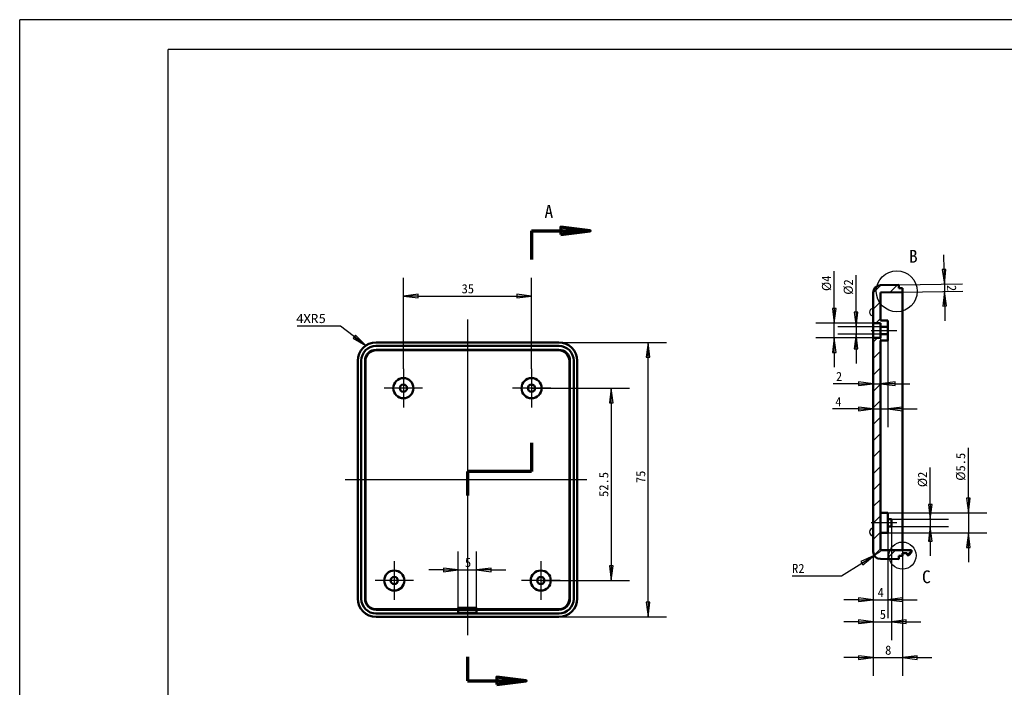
# Model space of a CAD drawing. Header units: millimetres. Extents: x 769 to 1254, y 326 to 1158.
# Tile 2 of 16: x 769 to 1038, y 484 to 666. Entities that reach past the tile are written whole.
import ezdxf

# ---------------------------------------------------------------- set-up
doc = ezdxf.new("R2010")
doc.units = ezdxf.units.MM
doc.layers.add('1轮廓实线层', color=7, linetype='Continuous')
doc.layers.add('2细线层', color=4, linetype='Continuous')
for name, color, linetype, lineweight, true_color in [('中心标记 (ISO)', 1, 'Continuous', 25, 0xff0000), ('中心线 (ISO)', 1, 'Continuous', 25, 0xff0000), ('剖面线 (ISO)', 3, 'Continuous', 18, 0x00ff00)]:
    doc.layers.add(name, color=color, linetype=linetype, lineweight=lineweight, true_color=true_color)
for name, color, linetype, lineweight in [('剖切线 (ISO)', 7, 'Continuous', 70), ('可见 (ISO)', 7, 'Continuous', 50), ('尺寸 (ISO)', 7, 'Continuous', 25), ('局部视图边界 (ISO)', 7, 'Continuous', 25), ('符号 (ISO)', 7, 'Continuous', 25)]:
    doc.layers.add(name, color=color, linetype=linetype, lineweight=lineweight)
doc.styles.add('标签文本 (ISO)', font='txt')
doc.styles.add('注释文本 (ISO)', font='txt')
doc.dimstyles.new('默认 (GB)', dxfattribs={"dimtxt": 2.5, "dimasz": 4, "dimexe": 5, "dimexo": 0, "dimgap": 0.75, "dimtad": 1, "dimtoh": 1, "dimrnd": 1e-08, "dimdsep": 46, "dimtxsty": '注释文本 (ISO)', "dimblk": 'Filled-1', "dimcen": 0.09, "dimdle": 10, "dimclrd": 256, "dimclre": 256, "dimclrt": 256, "dimaunit": 1, "dimadec": 3, "dimazin": 2, "dimtfac": 1, "dimtmove": 0, "dimatfit": 3, "dimldrblk": 'Filled-1', "dimfxl": 1, "dimtolj": 1, "dimlwd": -1, "dimlwe": -1, "dimarcsym": 0})
doc.dimstyles.new('默认 - 类型 1 (GB)$7', dxfattribs={"dimtxt": 2.5, "dimasz": 4, "dimexe": 5, "dimexo": 0, "dimgap": 0.75, "dimtad": 1, "dimtoh": 1, "dimrnd": 1e-08, "dimdsep": 46, "dimtxsty": '注释文本 (ISO)', "dimblk": 'Filled-1', "dimcen": 0.09, "dimdle": 10, "dimclrd": 256, "dimclre": 256, "dimclrt": 256, "dimaunit": 1, "dimadec": 3, "dimazin": 2, "dimtfac": 1.4, "dimtmove": 0, "dimatfit": 3, "dimldrblk": 'Filled-1', "dimfxl": 1, "dimtolj": 1, "dimtzin": 0, "dimlwd": -1, "dimlwe": -1, "dimarcsym": 0})

# ---------------------------------------------------------------- blocks, each defined once
blk = doc.blocks.new('Filled-1')
at = {"color": 0}
for p, q in [((0, 0), (-1, 0.125)), ((-1, 0.125), (-1, -0.125)), ((-1, 0), (0, 0)), ((-1, -0.125), (0, 0))]:
    blk.add_line(p, q, dxfattribs=at)
at = {"color": 0, "flags": 128}
blk.add_lwpolyline([(-1, -0.125), (0, 0), (-1, 0.125), (-1, -0.125)], dxfattribs=at)
at = {"color": 0}
blk.add_solid([(-1, -0.125), (0, 0), (-1, 0.125), (-1, -0.125)], dxfattribs=at)
blk = doc.blocks.new('*D7')
at = {"layer": 'Defpoints', "color": 0}
for p in [(1002.01, 583.39), (1010.01, 523.93), (1010.01, 492.11)]:
    blk.add_point(p, dxfattribs=at)
at = {"layer": '尺寸 (ISO)'}
for p, q in [((1002.01, 583.39), (1002.01, 487.11)), ((1010.01, 523.93), (1010.01, 487.11)), ((998.01, 492.11), (994.01, 492.11)), ((1002.01, 492.11), (1010.01, 492.11)), ((1014.01, 492.11), (1018.01, 492.11))]:
    blk.add_line(p, q, dxfattribs=at)
at = {"layer": '尺寸 (ISO)', "xscale": 4, "yscale": 4, "zscale": 4}
blk.add_blockref('Filled-1', (1002.01, 492.11), dxfattribs=at)
at = {"layer": '尺寸 (ISO)', "xscale": 4, "yscale": 4, "zscale": 4, "rotation": 180}
blk.add_blockref('Filled-1', (1010.01, 492.11), dxfattribs=at)
at = {"layer": '尺寸 (ISO)', "insert": (1005.28, 495.39), "char_height": 2.5, "attachment_point": 1, "style": '注释文本 (ISO)'}
blk.add_mtext('\\A1;8', dxfattribs=at)
blk = doc.blocks.new('*D8')
at = {"layer": 'Defpoints', "color": 0}
for p in [(916.2, 578.1), (940.57, 578.1), (916.2, 503.2)]:
    blk.add_point(p, dxfattribs=at)
at = {"layer": '尺寸 (ISO)'}
for p, q in [((916.2, 578.1), (945.57, 578.1)), ((940.57, 507.2), (940.57, 574.1)), ((916.2, 503.2), (945.57, 503.2))]:
    blk.add_line(p, q, dxfattribs=at)
at = {"layer": '尺寸 (ISO)', "xscale": 4, "yscale": 4, "zscale": 4}
for p, rotation in [((940.57, 578.1), 90), ((940.57, 503.2), 270)]:
    blk.add_blockref('Filled-1', p, dxfattribs=dict(at, rotation=rotation))
at = {"layer": '尺寸 (ISO)', "insert": (937.3, 538.03), "char_height": 2.5, "attachment_point": 1, "rotation": 90, "style": '注释文本 (ISO)'}
blk.add_mtext('\\A1; \\f仿宋|b0|i0;\\H2.5000;75', dxfattribs=at)
blk = doc.blocks.new('*D9')
at = {"layer": 'Defpoints', "color": 0}
for p in [(908.75, 590.75), (873.75, 570.9), (908.75, 570.9)]:
    blk.add_point(p, dxfattribs=at)
at = {"layer": '尺寸 (ISO)'}
for p, q in [((873.75, 570.9), (873.75, 595.75)), ((908.75, 570.9), (908.75, 595.75)), ((877.75, 590.75), (904.75, 590.75))]:
    blk.add_line(p, q, dxfattribs=at)
at = {"layer": '尺寸 (ISO)', "xscale": 4, "yscale": 4, "zscale": 4, "rotation": 180}
blk.add_blockref('Filled-1', (873.75, 590.75), dxfattribs=at)
at = {"layer": '尺寸 (ISO)', "xscale": 4, "yscale": 4, "zscale": 4}
blk.add_blockref('Filled-1', (908.75, 590.75), dxfattribs=at)
at = {"layer": '尺寸 (ISO)', "insert": (889.65, 594.02), "char_height": 2.5, "attachment_point": 1, "style": '注释文本 (ISO)'}
blk.add_mtext('\\A1;35', dxfattribs=at)
blk = doc.blocks.new('*D10')
at = {"layer": 'Defpoints', "color": 0}
for p in [(908.75, 565.65), (911.27, 513.13), (930.51, 513.13)]:
    blk.add_point(p, dxfattribs=at)
at = {"layer": '尺寸 (ISO)'}
for p, q in [((908.75, 565.65), (935.51, 565.65)), ((930.51, 561.65), (930.51, 517.13)), ((911.27, 513.13), (935.51, 513.13))]:
    blk.add_line(p, q, dxfattribs=at)
at = {"layer": '尺寸 (ISO)', "xscale": 4, "yscale": 4, "zscale": 4}
for p, rotation in [((930.51, 565.65), 90), ((930.51, 513.13), 270)]:
    blk.add_blockref('Filled-1', p, dxfattribs=dict(at, rotation=rotation))
at = {"layer": '尺寸 (ISO)', "insert": (927.21, 535.96), "char_height": 2.5, "attachment_point": 1, "rotation": 90, "style": '注释文本 (ISO)'}
blk.add_mtext('\\A1;52.5', dxfattribs=at)
blk = doc.blocks.new('*D11')
at = {"layer": 'Defpoints', "color": 0}
for p in [(1009.01, 593.84), (1010.01, 591.86), (1021.49, 592.06)]:
    blk.add_point(p, dxfattribs=at)
at = {"layer": '尺寸 (ISO)'}
for p, q in [((1021.38, 598.06), (1021.31, 602.06)), ((1009.01, 593.84), (1026.45, 594.14)), ((1010.01, 591.86), (1026.49, 592.14)), ((1021.45, 594.06), (1021.49, 592.06)), ((1021.56, 588.06), (1021.63, 584.06))]:
    blk.add_line(p, q, dxfattribs=at)
at = {"layer": '尺寸 (ISO)', "xscale": 4, "yscale": 4, "zscale": 4}
for p, rotation in [((1021.45, 594.06), 271.0000000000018), ((1021.49, 592.06), 91.00000000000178)]:
    blk.add_blockref('Filled-1', p, dxfattribs=dict(at, rotation=rotation))
at = {"layer": '尺寸 (ISO)', "insert": (1024.71, 593.82), "char_height": 2.5, "attachment_point": 1, "rotation": 271, "style": '注释文本 (ISO)'}
blk.add_mtext('\\A1;2', dxfattribs=at)
blk = doc.blocks.new('*D12')
at = {"layer": 'Defpoints', "color": 0}
for p in [(1006.01, 531.62), (1006.01, 526.12), (1028.01, 526.12)]:
    blk.add_point(p, dxfattribs=at)
at = {"layer": '尺寸 (ISO)'}
for p, q in [((1028.01, 535.62), (1028.01, 549.37)), ((1006.01, 531.62), (1033.01, 531.62)), ((1028.01, 531.62), (1028.01, 526.12)), ((1006.01, 526.12), (1033.01, 526.12)), ((1028.01, 522.12), (1028.01, 518.12))]:
    blk.add_line(p, q, dxfattribs=at)
at = {"layer": '尺寸 (ISO)', "xscale": 4, "yscale": 4, "zscale": 4}
for p, rotation in [((1028.01, 531.62), 270), ((1028.01, 526.12), 90)]:
    blk.add_blockref('Filled-1', p, dxfattribs=dict(at, rotation=rotation))
at = {"layer": '尺寸 (ISO)', "insert": (1024.64, 540.37), "char_height": 2.5, "attachment_point": 1, "rotation": 90, "style": '注释文本 (ISO)'}
blk.add_mtext('\\A1;%%c5.5', dxfattribs=at)
blk = doc.blocks.new('*D13')
at = {"layer": 'Defpoints', "color": 0}
for p in [(1007.01, 529.87), (1007.01, 527.87), (1017.59, 527.87)]:
    blk.add_point(p, dxfattribs=at)
at = {"layer": '尺寸 (ISO)'}
for p, q in [((1017.59, 533.87), (1017.59, 543.96)), ((1007.01, 529.87), (1022.59, 529.87)), ((1017.59, 529.87), (1017.59, 527.87)), ((1007.01, 527.87), (1022.59, 527.87)), ((1017.59, 523.87), (1017.59, 519.87))]:
    blk.add_line(p, q, dxfattribs=at)
at = {"layer": '尺寸 (ISO)', "xscale": 4, "yscale": 4, "zscale": 4}
for p, rotation in [((1017.59, 529.87), 270), ((1017.59, 527.87), 90)]:
    blk.add_blockref('Filled-1', p, dxfattribs=dict(at, rotation=rotation))
at = {"layer": '尺寸 (ISO)', "insert": (1014.22, 538.62), "char_height": 2.5, "attachment_point": 1, "rotation": 90, "style": '注释文本 (ISO)'}
blk.add_mtext('\\A1;%%c2', dxfattribs=at)
blk = doc.blocks.new('*D14')
at = {"layer": 'Defpoints', "color": 0}
for p in [(1006.01, 526.12), (1002.01, 521.03), (1006.01, 507.88)]:
    blk.add_point(p, dxfattribs=at)
at = {"layer": '尺寸 (ISO)'}
for p, q in [((1006.01, 526.12), (1006.01, 502.88)), ((1002.01, 521.03), (1002.01, 502.88)), ((998.01, 507.88), (994.01, 507.88)), ((1002.01, 507.88), (1006.01, 507.88)), ((1010.01, 507.88), (1014.01, 507.88))]:
    blk.add_line(p, q, dxfattribs=at)
at = {"layer": '尺寸 (ISO)', "xscale": 4, "yscale": 4, "zscale": 4}
blk.add_blockref('Filled-1', (1002.01, 507.88), dxfattribs=at)
at = {"layer": '尺寸 (ISO)', "xscale": 4, "yscale": 4, "zscale": 4, "rotation": 180}
blk.add_blockref('Filled-1', (1006.01, 507.88), dxfattribs=at)
at = {"layer": '尺寸 (ISO)', "insert": (1003.23, 511.13), "char_height": 2.5, "attachment_point": 1, "style": '注释文本 (ISO)'}
blk.add_mtext('\\A1;4', dxfattribs=at)
blk = doc.blocks.new('*D15')
at = {"layer": 'Defpoints', "color": 0}
for p in [(1007.01, 527.87), (1002.01, 521.03), (1007.01, 501.88)]:
    blk.add_point(p, dxfattribs=at)
at = {"layer": '尺寸 (ISO)'}
for p, q in [((1007.01, 527.87), (1007.01, 496.88)), ((1002.01, 521.03), (1002.01, 496.88)), ((998.01, 501.88), (994.01, 501.88)), ((1002.01, 501.88), (1007.01, 501.88)), ((1011.01, 501.88), (1015.01, 501.88))]:
    blk.add_line(p, q, dxfattribs=at)
at = {"layer": '尺寸 (ISO)', "xscale": 4, "yscale": 4, "zscale": 4}
blk.add_blockref('Filled-1', (1002.01, 501.88), dxfattribs=at)
at = {"layer": '尺寸 (ISO)', "xscale": 4, "yscale": 4, "zscale": 4, "rotation": 180}
blk.add_blockref('Filled-1', (1007.01, 501.88), dxfattribs=at)
at = {"layer": '尺寸 (ISO)', "insert": (1003.82, 505.16), "char_height": 2.5, "attachment_point": 1, "style": '注释文本 (ISO)'}
blk.add_mtext('\\A1;5', dxfattribs=at)
blk = doc.blocks.new('*D16')
at = {"layer": 'Defpoints', "color": 0}
for p in [(991.4, 583.39), (1002.01, 583.39), (1002.01, 579.39)]:
    blk.add_point(p, dxfattribs=at)
at = {"layer": '尺寸 (ISO)'}
for p, q in [((991.4, 587.39), (991.4, 597.58)), ((1002.01, 583.39), (986.4, 583.39)), ((991.4, 579.39), (991.4, 583.39)), ((1002.01, 579.39), (986.4, 579.39)), ((991.4, 575.39), (991.4, 571.39))]:
    blk.add_line(p, q, dxfattribs=at)
at = {"layer": '尺寸 (ISO)', "xscale": 4, "yscale": 4, "zscale": 4}
for p, rotation in [((991.4, 583.39), 270), ((991.4, 579.39), 90)]:
    blk.add_blockref('Filled-1', p, dxfattribs=dict(at, rotation=rotation))
at = {"layer": '尺寸 (ISO)', "insert": (988.02, 592.14), "char_height": 2.5, "attachment_point": 1, "rotation": 90, "style": '注释文本 (ISO)'}
blk.add_mtext('\\A1;%%c4', dxfattribs=at)
blk = doc.blocks.new('*D86')
at = {"layer": 'Defpoints', "color": 0}
for p in [(1004.01, 582.39), (997.34, 580.39), (1004.01, 580.39)]:
    blk.add_point(p, dxfattribs=at)
at = {"layer": '尺寸 (ISO)'}
for p, q in [((997.34, 586.39), (997.34, 596.48)), ((1004.01, 582.39), (992.34, 582.39)), ((997.34, 582.39), (997.34, 580.39)), ((1004.01, 580.39), (992.34, 580.39)), ((997.34, 576.39), (997.34, 572.39))]:
    blk.add_line(p, q, dxfattribs=at)
at = {"layer": '尺寸 (ISO)', "xscale": 4, "yscale": 4, "zscale": 4}
for p, rotation in [((997.34, 582.39), 270), ((997.34, 580.39), 90)]:
    blk.add_blockref('Filled-1', p, dxfattribs=dict(at, rotation=rotation))
at = {"layer": '尺寸 (ISO)', "insert": (993.97, 591.14), "char_height": 2.5, "attachment_point": 1, "rotation": 90, "style": '注释文本 (ISO)'}
blk.add_mtext('\\A1;%%c2', dxfattribs=at)
blk = doc.blocks.new('*D18')
at = {"layer": 'Defpoints', "color": 0}
for p in [(1002.01, 579.39), (1004.01, 580.39), (1004.01, 566.83)]:
    blk.add_point(p, dxfattribs=at)
at = {"layer": '尺寸 (ISO)'}
for p, q in [((1002.01, 579.39), (1002.01, 561.83)), ((1004.01, 580.39), (1004.01, 561.83)), ((998.01, 566.83), (991.1, 566.83)), ((1002.01, 566.83), (1004.01, 566.83)), ((1008.01, 566.83), (1012.01, 566.83))]:
    blk.add_line(p, q, dxfattribs=at)
at = {"layer": '尺寸 (ISO)', "xscale": 4, "yscale": 4, "zscale": 4}
blk.add_blockref('Filled-1', (1002.01, 566.83), dxfattribs=at)
at = {"layer": '尺寸 (ISO)', "xscale": 4, "yscale": 4, "zscale": 4, "rotation": 180}
blk.add_blockref('Filled-1', (1004.01, 566.83), dxfattribs=at)
at = {"layer": '尺寸 (ISO)', "insert": (991.85, 570.08), "char_height": 2.5, "attachment_point": 1, "style": '注释文本 (ISO)'}
blk.add_mtext('\\A1;2', dxfattribs=at)
blk = doc.blocks.new('*D19')
at = {"layer": 'Defpoints', "color": 0}
for p in [(1002.01, 579.39), (1006.01, 578.64), (1006.01, 559.96)]:
    blk.add_point(p, dxfattribs=at)
at = {"layer": '尺寸 (ISO)'}
for p, q in [((1002.01, 579.39), (1002.01, 554.96)), ((1006.01, 578.64), (1006.01, 554.96)), ((998.01, 559.96), (990.94, 559.96)), ((1002.01, 559.96), (1006.01, 559.96)), ((1010.01, 559.96), (1014.01, 559.96))]:
    blk.add_line(p, q, dxfattribs=at)
at = {"layer": '尺寸 (ISO)', "xscale": 4, "yscale": 4, "zscale": 4}
blk.add_blockref('Filled-1', (1002.01, 559.96), dxfattribs=at)
at = {"layer": '尺寸 (ISO)', "xscale": 4, "yscale": 4, "zscale": 4, "rotation": 180}
blk.add_blockref('Filled-1', (1006.01, 559.96), dxfattribs=at)
at = {"layer": '尺寸 (ISO)', "insert": (991.69, 563.21), "char_height": 2.5, "attachment_point": 1, "style": '注释文本 (ISO)'}
blk.add_mtext('\\A1;4', dxfattribs=at)
blk = doc.blocks.new('二维局部视图0')
at = {"layer": '局部视图边界 (ISO)'}
blk.add_circle((215.37, 177.88), 5.59, dxfattribs=at)
at = {"layer": '局部视图边界 (ISO)', "insert": (218.68, 185.69), "char_height": 3.5, "attachment_point": 7, "style": '标签文本 (ISO)'}
blk.add_mtext('B', dxfattribs=at)
blk = doc.blocks.new('*D24')
at = {"layer": 'Defpoints', "color": 0}
for p in [(1002.31, 519.98), (1004.01, 521.03)]:
    blk.add_point(p, dxfattribs=at)
at = {"layer": '尺寸 (ISO)'}
for p, q in [((1004.01, 521.03), (1002.31, 519.98)), ((993.4, 514.43), (998.92, 517.86)), ((979.88, 514.43), (993.4, 514.43))]:
    blk.add_line(p, q, dxfattribs=at)
at = {"layer": '尺寸 (ISO)', "xscale": 4, "yscale": 4, "zscale": 4, "rotation": 31.89073425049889}
blk.add_blockref('Filled-1', (1002.31, 519.98), dxfattribs=at)
at = {"layer": '尺寸 (ISO)', "insert": (979.88, 517.68), "char_height": 2.5, "attachment_point": 1, "style": '注释文本 (ISO)'}
blk.add_mtext('\\A1;R2', dxfattribs=at)
blk = doc.blocks.new('*D25')
at = {"layer": 'Defpoints', "color": 0}
for p in [(893.75, 516.04), (888.75, 505.1), (893.75, 505.1)]:
    blk.add_point(p, dxfattribs=at)
at = {"layer": '尺寸 (ISO)'}
for p, q in [((888.75, 505.1), (888.75, 521.04)), ((893.75, 505.1), (893.75, 521.04)), ((884.75, 516.04), (880.75, 516.04)), ((888.75, 516.04), (893.75, 516.04)), ((897.75, 516.04), (901.75, 516.04))]:
    blk.add_line(p, q, dxfattribs=at)
at = {"layer": '尺寸 (ISO)', "xscale": 4, "yscale": 4, "zscale": 4}
blk.add_blockref('Filled-1', (888.75, 516.04), dxfattribs=at)
at = {"layer": '尺寸 (ISO)', "xscale": 4, "yscale": 4, "zscale": 4, "rotation": 180}
blk.add_blockref('Filled-1', (893.75, 516.04), dxfattribs=at)
at = {"layer": '尺寸 (ISO)', "insert": (890.56, 519.32), "char_height": 2.5, "attachment_point": 1, "style": '注释文本 (ISO)'}
blk.add_mtext('\\A1;5', dxfattribs=at)
blk = doc.blocks.new('二维局部视图1')
at = {"layer": '局部视图边界 (ISO)'}
blk.add_circle((216.93, 105.76), 3.69, dxfattribs=at)
at = {"layer": '局部视图边界 (ISO)', "insert": (222.24, 98.16), "char_height": 3.5, "attachment_point": 7, "style": '标签文本 (ISO)'}
blk.add_mtext('C', dxfattribs=at)

msp = doc.modelspace()

# ---------------------------------------------------------------- hatches: boundary and pattern name
at = {"layer": '剖面线 (ISO)'}
h = msp.add_hatch(dxfattribs=at)
h.set_pattern_fill('ANSI31', color=256, scale=25.4, style=0)
h.set_pattern_definition([(45, (793.1018, 414.1927), (-2.245064, 2.245064), [])])
h.paths.add_polyline_path([(1004.0125, 558.614), (1002.0125, 558.614), (1002.0125, 579.3921), (1004.0125, 579.3921), (1004.0125, 580.3921), (1006.0125, 580.3921), (1006.0125, 578.6421), (1004.0125, 578.6421)])
edge = h.paths.add_edge_path()
edge.add_line((1004.0125, 582.3921), (1006.0125, 582.3921))
edge.add_line((1006.0125, 582.3921), (1006.0125, 584.1421))
edge.add_line((1006.0125, 584.1421), (1004.0125, 584.1421))
edge.add_line((1004.0125, 584.1421), (1004.0125, 591.7522))
edge.add_line((1004.0125, 591.7522), (1010.0125, 591.8569))
edge.add_line((1010.0125, 591.8569), (1010.0125, 592.8921))
edge.add_line((1010.0125, 592.8921), (1009.0125, 592.8921))
edge.add_line((1009.0125, 592.8921), (1009.0125, 593.8397))
edge.add_line((1009.0125, 593.8397), (1003.9776, 593.7518))
edge.add_ellipse((1004.0125, 591.7522), major_axis=(-1.9997, -0.0349), ratio=1, start_angle=270, end_angle=359)
edge.add_line((1002.0125, 591.7522), (1002.0125, 583.3921))
edge.add_line((1002.0125, 583.3921), (1004.0125, 583.3921))
edge.add_line((1004.0125, 583.3921), (1004.0125, 582.3921))
edge = h.paths.add_edge_path()
edge.add_line((1002.0125, 558.614), (1002.0125, 521.032))
edge.add_ellipse((1004.0125, 521.032), major_axis=(0, -2), ratio=1, start_angle=270, end_angle=359)
edge.add_line((1003.9776, 519.0323), (1009.0125, 518.9445))
edge.add_line((1009.0125, 518.9445), (1009.0125, 519.8921))
edge.add_line((1009.0125, 519.8921), (1010.0125, 519.8921))
edge.add_line((1010.0125, 519.8921), (1010.0125, 520.6273))
edge.add_line((1010.0125, 520.6273), (1011.284, 520.6273))
edge.add_line((1011.284, 520.6273), (1011.284, 520.0445))
edge.add_line((1011.284, 520.0445), (1011.7125, 520.0445))
edge.add_line((1011.7125, 520.0445), (1012.5125, 520.8445))
edge.add_line((1012.5125, 520.8445), (1012.5125, 521.4445))
edge.add_line((1012.5125, 521.4445), (1004.0125, 521.4445))
edge.add_line((1004.0125, 521.4445), (1004.0125, 558.614))
edge.add_line((1004.0125, 558.614), (1002.0125, 558.614))

# ---------------------------------------------------------------- linework, layer by layer
for centre in [(1002.0125, 586.3921), (1002.0125, 526.3921)]:
    msp.add_arc(centre, 1, 90, 270)
at = {"layer": '1轮廓实线层'}
for p in [(809.5, 334.1), (1242.04, 658.1)]:
    msp.add_line(p, (809.5, 658.1), dxfattribs=at)
at = {"layer": '2细线层'}
for p in [(769, 326), (1250.14, 666.2)]:
    msp.add_line(p, (769, 666.2), dxfattribs=at)
at = {"layer": '中心标记 (ISO)', "linetype": 'Continuous'}
for p, q in [((873.7547, 570.9003), (873.7547, 560.4003)), ((908.7547, 570.9003), (908.7547, 560.4003)), ((879.0047, 565.6503), (868.5047, 565.6503)), ((914.0047, 565.6503), (903.5047, 565.6503)), ((871.2722, 518.3828), (871.2722, 507.8828)), ((911.2722, 518.3828), (911.2722, 507.8828)), ((876.5222, 513.1328), (866.0222, 513.1328)), ((916.5222, 513.1328), (906.0222, 513.1328))]:
    msp.add_line(p, q, dxfattribs=at)
at = {"layer": '中心线 (ISO)', "linetype": 'Continuous'}
for p, q in [((891.2547, 584.4213), (891.2547, 498.2415)), ((1001.5125, 581.3921), (1008.5125, 581.3921)), ((923.8217, 540.6503), (857.861, 540.6503)), ((1008.5125, 528.8746), (1001.5125, 528.8746))]:
    msp.add_line(p, q, dxfattribs=at)
at = {"layer": '剖切线 (ISO)', "linetype": 'Continuous'}
for p, q in [((908.7547, 608.6089), (908.7547, 600.7514)), ((908.7547, 608.6089), (916.7547, 608.6089)), ((924.7547, 608.6089), (916.7547, 609.6089)), ((916.7547, 609.6089), (916.7547, 607.6089)), ((916.7547, 608.6089), (924.7547, 608.6089)), ((916.7547, 607.6089), (924.7547, 608.6089)), ((908.7547, 550.7297), (908.7547, 542.8722)), ((908.7547, 542.8722), (891.2547, 542.8722)), ((891.2547, 542.8722), (891.2547, 536.3352)), ((891.2547, 492.284), (891.2547, 485.747)), ((907.2547, 485.747), (899.2547, 486.747)), ((899.2547, 486.747), (899.2547, 484.747)), ((891.2547, 485.747), (899.2547, 485.747)), ((899.2547, 485.747), (907.2547, 485.747)), ((899.2547, 484.747), (907.2547, 485.747))]:
    msp.add_line(p, q, dxfattribs=at)
at = {"layer": '剖切线 (ISO)', "linetype": 'Continuous', "flags": 128}
for points in [[(916.7547, 607.6089), (924.7547, 608.6089), (916.7547, 609.6089), (916.7547, 607.6089)], [(899.2547, 484.747), (907.2547, 485.747), (899.2547, 486.747), (899.2547, 484.747)]]:
    msp.add_lwpolyline(points, dxfattribs=at)
at = {"layer": '剖切线 (ISO)'}
for points in [[(916.7547, 607.6089), (924.7547, 608.6089), (916.7547, 609.6089), (916.7547, 607.6089)], [(899.2547, 484.747), (907.2547, 485.747), (899.2547, 486.747), (899.2547, 484.747)]]:
    msp.add_solid(points, dxfattribs=at)
at = {"layer": '可见 (ISO)'}
for p, q in [((1002.0125, 591.7522), (1002.0125, 583.3921)), ((1009.0125, 593.8397), (1003.9776, 593.7518)), ((1004.0125, 591.7522), (1010.0125, 591.8569)), ((1004.0125, 584.1421), (1004.0125, 591.7522)), ((1009.0125, 592.8921), (1009.0125, 593.8397)), ((1010.0125, 592.8921), (1009.0125, 592.8921)), ((1010.0125, 591.8569), (1010.0125, 592.8921)), ((1010.0125, 588.8573), (1010.0125, 591.8569)), ((1010.0125, 588.8573), (1010.0125, 523.9269)), ((1002.0125, 583.3921), (1004.0125, 583.3921)), ((1002.0125, 583.3921), (1002.0125, 579.3921)), ((1006.0125, 584.1421), (1004.0125, 584.1421)), ((1004.0125, 583.3921), (1004.0125, 582.3921)), ((1006.0125, 582.3921), (1006.0125, 584.1421)), ((1004.0125, 582.3921), (1006.0125, 582.3921)), ((1004.0125, 580.3921), (1004.0125, 582.3921)), ((1006.0125, 582.3921), (1006.0125, 580.3921)), ((916.2031, 578.0979), (866.3063, 578.0979)), ((1002.0125, 579.3921), (1002.0125, 558.614)), ((1004.0125, 579.3921), (1002.0125, 579.3921)), ((1006.0125, 580.3921), (1004.0125, 580.3921)), ((1004.0125, 580.3921), (1004.0125, 579.3921)), ((1004.0125, 558.614), (1004.0125, 578.6421)), ((1004.0125, 578.6421), (1006.0125, 578.6421)), ((1006.0125, 578.6421), (1006.0125, 580.3921)), ((866.254, 577.1503), (916.2555, 577.1503)), ((866.2895, 576.1151), (916.22, 576.1151)), ((916.1153, 576.0104), (866.3942, 576.0104)), ((861.3071, 573.0987), (861.3071, 508.2019)), ((862.2547, 508.1495), (862.2547, 573.1511)), ((863.29, 508.1851), (863.29, 573.1155)), ((863.3947, 573.0108), (863.3947, 508.2898)), ((919.1148, 573.0108), (919.1148, 508.2898)), ((919.2195, 573.1155), (919.2195, 508.1851)), ((920.2547, 573.1511), (920.2547, 508.1495)), ((921.2024, 508.2019), (921.2024, 573.0987)), ((1002.0125, 558.614), (1002.0125, 521.032)), ((1004.0125, 521.4445), (1004.0125, 558.614)), ((1006.0125, 531.6246), (1004.0125, 531.6246)), ((1006.0125, 526.1246), (1006.0125, 531.6246)), ((1007.0125, 529.8746), (1006.0125, 529.8746)), ((1007.0125, 527.8746), (1007.0125, 529.8746)), ((1007.0125, 527.8746), (1006.0125, 527.8746)), ((1006.0125, 526.1246), (1004.0125, 526.1246)), ((1010.0125, 521.4445), (1010.0125, 523.9269)), ((1003.9776, 519.0323), (1009.0125, 518.9445)), ((1012.5125, 521.4445), (1004.0125, 521.4445)), ((1009.0125, 518.9445), (1009.0125, 519.8921)), ((1009.0125, 519.8921), (1010.0125, 519.8921)), ((1010.0125, 519.8921), (1010.0125, 520.6273)), ((1010.0125, 520.6273), (1011.284, 520.6273)), ((1011.284, 520.6273), (1011.284, 520.0445)), ((1011.284, 520.0445), (1011.7125, 520.0445)), ((1011.7125, 520.0445), (1012.5125, 520.8445)), ((1012.5125, 520.8445), (1012.5125, 521.4445)), ((888.7547, 505.1027), (888.7547, 505.7027)), ((888.7547, 505.7027), (893.7547, 505.7027)), ((893.7547, 505.7027), (893.7547, 505.1027)), ((916.2555, 504.1503), (866.254, 504.1503)), ((888.7547, 505.1855), (866.2895, 505.1855)), ((866.3063, 503.2027), (916.2031, 503.2027)), ((888.7547, 505.2902), (866.3942, 505.2902)), ((888.7547, 505.1027), (893.7547, 505.1027)), ((888.7547, 504.3027), (888.7547, 505.1027)), ((893.7547, 504.3027), (888.7547, 504.3027)), ((916.1153, 505.2902), (893.7547, 505.2902)), ((916.22, 505.1855), (893.7547, 505.1855)), ((893.7547, 505.1027), (893.7547, 504.3027))]:
    msp.add_line(p, q, dxfattribs=at)
for centre, radius in [((873.7547, 565.6503), 2.75), ((908.7547, 565.6503), 2.75), ((873.7547, 565.6503), 1), ((908.7547, 565.6503), 1), ((871.2722, 513.1328), 2.75), ((871.2722, 513.1328), 1), ((911.2722, 513.1328), 2.75), ((911.2722, 513.1328), 1)]:
    msp.add_circle(centre, radius, dxfattribs=at)
for centre, start, end in [((1004.0125, 591.7522), 91, 180), ((1004.0125, 521.032), 180, 269)]:
    msp.add_arc(centre, 2, start, end, dxfattribs=at)
for centre, major_axis in [((866.3079, 573.0972), (-3.5366, 3.5366)), ((916.2016, 573.0972), (3.5366, 3.5366)), ((866.2904, 573.1146), (-2.122, 2.122)), ((866.3951, 573.0099), (-2.122, 2.122)), ((916.1143, 573.0099), (2.122, 2.122)), ((916.2191, 573.1146), (2.122, 2.122)), ((866.3079, 508.2034), (-3.5366, -3.5366)), ((866.2904, 508.186), (-2.122, -2.122)), ((866.3951, 508.2907), (-2.122, -2.122)), ((916.1143, 508.2907), (2.122, -2.122)), ((916.2016, 508.2034), (3.5366, -3.5366)), ((916.2191, 508.186), (2.122, -2.122))]:
    msp.add_ellipse(centre, major_axis=major_axis, ratio=0.99969546, start_param=5.49793944, end_param=7.06843118, dxfattribs=at)
for points in [[(862.2547, 573.1511), (862.2547, 574.1983), (862.6857, 575.2388), (864.1663, 576.7193), (865.2068, 577.1503), (866.254, 577.1503)], [(916.2555, 577.1503), (917.3027, 577.1503), (918.3432, 576.7193), (919.8238, 575.2388), (920.2547, 574.1983), (920.2547, 573.1511)], [(866.254, 504.1503), (865.2068, 504.1503), (864.1663, 504.5813), (862.6857, 506.0618), (862.2547, 507.1023), (862.2547, 508.1495)], [(920.2547, 508.1495), (920.2547, 507.1023), (919.8238, 506.0618), (918.3432, 504.5813), (917.3027, 504.1503), (916.2555, 504.1503)]]:
    msp.add_open_spline(points, degree=3, knots=[0, 0, 0, 0, 0.5, 0.5, 1, 1, 1, 1], dxfattribs=at)

# ---------------------------------------------------------------- block references
at = {"layer": '局部视图边界 (ISO)'}
for name in ['二维局部视图0', '二维局部视图1']:
    msp.add_blockref(name, (793.1018, 414.1927), dxfattribs=at)

# ---------------------------------------------------------------- texts
at = {"layer": '剖切线 (ISO)', "insert": (912.2771, 612.1089), "char_height": 3.5, "attachment_point": 7, "style": '标签文本 (ISO)'}
msp.add_mtext('A', dxfattribs=at)
at = {"layer": '符号 (ISO)', "insert": (852.5765, 585.8969), "char_height": 2.5, "width": 8.173709, "attachment_point": 3, "style": '注释文本 (ISO)'}
msp.add_mtext('\\fCalibri|b0|i0;\\H2.5000;4XR5', dxfattribs=at)

# ---------------------------------------------------------------- dimensions: what is measured, and where the dimension line sits
at = {"layer": '尺寸 (ISO)'}
for base, p1, p2, angle, override, picture, middle in [((1021.4895, 592.0572), (1009.0125, 593.8397), (1010.0125, 591.8569), 91, {"dimgap": 0.75, "dimtoh": 0, "dimdec": 2, "dimtol": 0, "dimlim": 0, "dimtp": 0, "dimtm": 0, "dimtdec": 2, "dimtofl": 1, "dimatfit": 1}, '*D11', (1021.4721, 593.0571)), ((908.7547, 590.746), (873.7547, 570.9003), (908.7547, 570.9003), 180, {"dimgap": 0.75, "dimtoh": 0, "dimdec": 2, "dimtol": 0, "dimlim": 0, "dimtp": 0, "dimtm": 0, "dimtdec": 2, "dimtofl": 0, "dimatfit": 1}, '*D9', (891.2547, 590.746)), ((1010.0125, 492.1072), (1002.0125, 583.3921), (1010.0125, 523.9269), 180, {"dimgap": 0.75, "dimtoh": 0, "dimdec": 2, "dimtol": 0, "dimlim": 0, "dimtp": 0, "dimtm": 0, "dimtdec": 2, "dimtofl": 1, "dimatfit": 1}, '*D7', (1006.0125, 492.1072)), ((1007.0125, 501.8794), (1002.0125, 521.032), (1007.0125, 527.8746), 180, {"dimgap": 0.75, "dimtoh": 0, "dimdec": 2, "dimtol": 0, "dimlim": 0, "dimtp": 0, "dimtm": 0, "dimtdec": 2, "dimtofl": 1, "dimatfit": 1}, '*D15', (1004.5125, 501.8794)), ((1006.0125, 507.8794), (1002.0125, 521.032), (1006.0125, 526.1246), 180, {"dimgap": 0.75, "dimtoh": 0, "dimdec": 2, "dimtol": 0, "dimlim": 0, "dimtp": 0, "dimtm": 0, "dimtdec": 2, "dimtofl": 1, "dimatfit": 1}, '*D14', (1004.0125, 507.8794))]:
    dim = msp.add_linear_dim(base=base, p1=p1, p2=p2, angle=angle, dimstyle='默认 (GB)', override=override, dxfattribs=at)
    dim.commit()
    dim.dimension.update_dxf_attribs({"geometry": picture, "text_midpoint": middle, "dimtype": 160})
for base, p1, p2, angle, text, override, picture, middle in [((991.3952, 583.3921), (1002.0125, 579.3921), (1002.0125, 583.3921), 90, '%%c<>', {"dimgap": 0.75, "dimtad": 1, "dimtoh": 0, "dimdec": 2, "dimlfac": 1, "dimpost": '<>', "dimse1": 0, "dimse2": 0, "dimsd1": 0, "dimsd2": 0, "dimtol": 0, "dimlim": 0, "dimtp": 0, "dimtm": 0, "dimtdec": 2, "dimtofl": 1, "dimatfit": 1}, '*D16', (991.3952, 594.4858)), ((997.3424, 580.3921), (1004.0125, 582.3921), (1004.0125, 580.3921), 90, '%%c<>', {"dimgap": 0.75, "dimtad": 1, "dimtoh": 0, "dimdec": 2, "dimlfac": 1, "dimpost": '<>', "dimse1": 0, "dimse2": 0, "dimsd1": 0, "dimsd2": 0, "dimtol": 0, "dimlim": 0, "dimtp": 0, "dimtm": 0, "dimtdec": 2, "dimtofl": 1, "dimatfit": 1}, '*D86', (997.3424, 593.4358)), ((940.5748, 578.0979), (916.2031, 503.2027), (916.2031, 578.0979), 270, ' \\f仿宋|b0|i0;\\H2.5000;75', {"dimgap": 0.75, "dimtoh": 0, "dimdec": 2, "dimtol": 0, "dimlim": 0, "dimtp": 0, "dimtm": 0, "dimtdec": 2, "dimtofl": 0, "dimatfit": 1}, '*D8', (940.5748, 540.6503)), ((930.5077, 513.1328), (908.7547, 565.6503), (911.2722, 513.1328), 90, '52.5', {"dimgap": 0.75, "dimtad": 1, "dimtoh": 0, "dimdec": 2, "dimlfac": 1, "dimpost": '<>', "dimse1": 0, "dimse2": 0, "dimsd1": 0, "dimsd2": 0, "dimtol": 0, "dimlim": 0, "dimtp": 0, "dimtm": 0, "dimtdec": 2, "dimtofl": 0, "dimatfit": 1}, '*D10', (930.5077, 539.3916)), ((1028.0125, 526.1246), (1006.0125, 531.6246), (1006.0125, 526.1246), 90, '%%c<>', {"dimgap": 0.75, "dimtad": 1, "dimtoh": 0, "dimdec": 2, "dimlfac": 1, "dimpost": '<>', "dimse1": 0, "dimse2": 0, "dimsd1": 0, "dimsd2": 0, "dimtol": 0, "dimlim": 0, "dimtp": 0, "dimtm": 0, "dimtdec": 2, "dimtofl": 1, "dimatfit": 1}, '*D12', (1028.0125, 544.4969)), ((1017.5938, 527.8746), (1007.0125, 529.8746), (1007.0125, 527.8746), 90, '%%c<>', {"dimgap": 0.75, "dimtad": 1, "dimtoh": 0, "dimdec": 2, "dimlfac": 1, "dimpost": '<>', "dimse1": 0, "dimse2": 0, "dimsd1": 0, "dimsd2": 0, "dimtol": 0, "dimlim": 0, "dimtp": 0, "dimtm": 0, "dimtdec": 2, "dimtofl": 1, "dimatfit": 1}, '*D13', (1017.5938, 540.9183))]:
    dim = msp.add_linear_dim(base=base, p1=p1, p2=p2, angle=angle, text=text, dimstyle='默认 (GB)', override=override, dxfattribs=at)
    dim.commit()
    dim.dimension.update_dxf_attribs({"geometry": picture, "text_midpoint": middle, "dimtype": 160})
for base, p1, p2, picture, middle in [((1006.0125, 559.9554), (1002.0125, 579.3921), (1006.0125, 578.6421), '*D19', (992.4768, 559.9554)), ((1004.0125, 566.8271), (1002.0125, 579.3921), (1004.0125, 580.3921), '*D18', (992.5553, 566.8271)), ((893.7547, 516.0386), (888.7547, 505.1027), (893.7547, 505.1027), '*D25', (891.2547, 516.0386))]:
    dim = msp.add_linear_dim(base=base, p1=p1, p2=p2, dimstyle='默认 (GB)', override={"dimgap": 0.75, "dimtoh": 0, "dimdec": 2, "dimtol": 0, "dimlim": 0, "dimtp": 0, "dimtm": 0, "dimtdec": 2, "dimtofl": 1, "dimatfit": 1}, dxfattribs=at)
    dim.commit()
    dim.dimension.update_dxf_attribs({"geometry": picture, "text_midpoint": middle, "dimtype": 160})
dim = msp.add_radius_dim(center=(1004.0125, 521.032), mpoint=(1002.3144, 519.9754), dimstyle='默认 (GB)', override={"dimgap": 0.75, "dimtih": 1, "dimdec": 2, "dimlfac": 1, "dimcen": 0, "dimtol": 0, "dimlim": 0, "dimtp": 0, "dimtm": 0, "dimtdec": 2}, dxfattribs=at)
dim.commit()
dim.dimension.update_dxf_attribs({"geometry": '*D24', "text_midpoint": (981.5348, 514.4283), "dimtype": 164})

# ---------------------------------------------------------------- leaders
at = {"layer": '符号 (ISO)', "annotation_type": 0, "has_hookline": 1, "hookline_direction": 1, "text_width": 7.8519}
msp.add_leader([(863.5239, 577.2522), (856.5765, 582.5646), (852.5765, 582.5646)], dimstyle='默认 - 类型 1 (GB)$7', override={"dimgap": 0, "dimtad": 1}, dxfattribs=at)

doc.saveas('drawing.dxf')
